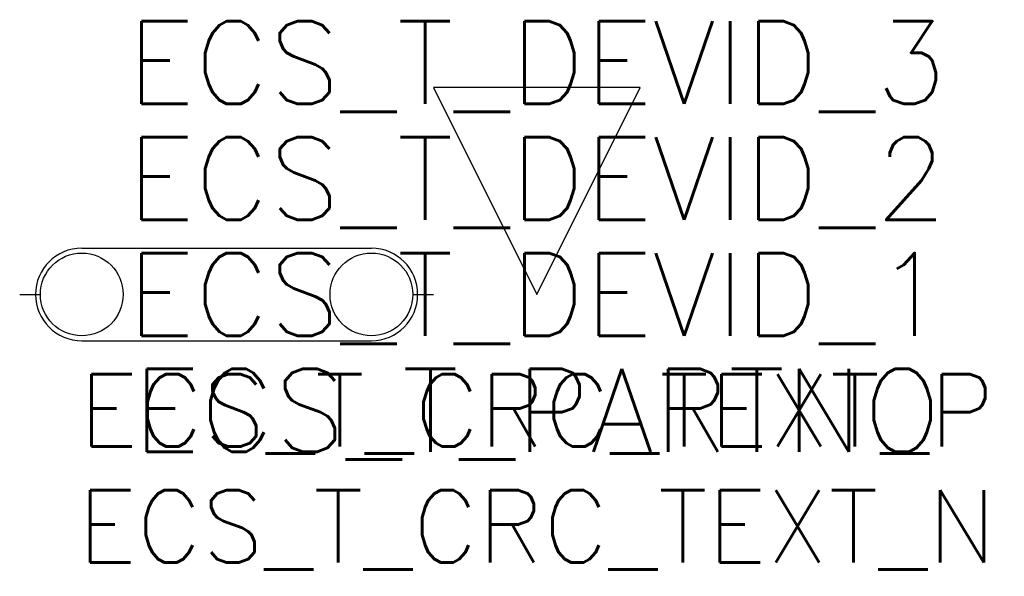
# Model space of a CAD drawing. Extents: x 157.5 to 176.5, y 137.1 to 147.8.
import ezdxf
from ezdxf.enums import TextEntityAlignment as Align

# ---------------------------------------------------------------- set-up
doc = ezdxf.new("R2010")
doc.units = 0
doc.header["$LTSCALE"] = 25
doc.layers.get('0').update_dxf_attribs({"linetype": 'CONTINUOUS'})
for name, color, linetype in [('ECS_LEV_SYM_DEVID', 7, 'CONTINUOUS'), ('ECS_LEV_SYM_GEO_SCM', 7, 'CONTINUOUS'), ('ECS_LEV_SYM_M_PN', 1, 'CONTINUOUS'), ('ECS_LEV_SYM_M_RP', 1, 'CONTINUOUS'), ('ECS_LEV_SYMCR', 7, 'CONTINUOUS')]:
    doc.layers.add(name, color=color, linetype=linetype)
doc.styles.add('ROMANS', font='ROMANS.SHX', dxfattribs={"oblique": 0.017453, "height": 1})

msp = doc.modelspace()

# ---------------------------------------------------------------- linework, layer by layer
at = {"color": 7}
for centre, start, end in [((158.7, 142.5), 90, 270), ((164.3, 142.5), 270, 90)]:
    msp.add_arc(centre, 0.8944, start, end, dxfattribs=at)
at = {"layer": 'ECS_LEV_SYM_GEO_SCM', "color": 0}
for p, q in [((158.7, 143.3944), (164.3, 143.3944)), ((157.5, 142.5), (157.9, 142.5)), ((165.1, 142.5), (165.5, 142.5)), ((158.7, 141.6056), (164.3, 141.6056))]:
    msp.add_line(p, q, dxfattribs=at)
at = {"layer": 'ECS_LEV_SYM_GEO_SCM', "color": 0, "linetype": 'Continuous'}
for centre in [(158.7, 142.5), (164.3, 142.5)]:
    msp.add_circle(centre, 0.8, dxfattribs=at)
at = {"layer": 'ECS_LEV_SYM_M_RP', "linetype": 'Continuous'}
msp.add_lwpolyline([(167.5, 142.5), (169.5, 146.5), (165.5, 146.5)], close=True, dxfattribs=at)

# ---------------------------------------------------------------- texts
at = {"layer": 'ECS_LEV_SYM_DEVID', "linetype": 'Continuous', "style": 'ROMANS'}
for tag, p in [('ECS_T_DEVID_3', (167.5, 146.98)), ('ECS_T_DEVID_2', (167.5, 144.74)), ('ECS_T_DEVID_1', (167.5, 142.5))]:
    msp.add_attdef(tag, text='', height=1.6, dxfattribs=at).set_placement(p, align=Align.MIDDLE_CENTER)
at = {"layer": 'ECS_LEV_SYM_M_PN', "linetype": 'Continuous', "style": 'ROMANS'}
msp.add_attdef('ECS_T_PARTNO', text='', height=1.6, dxfattribs=at).set_placement((167.5, 140.26), align=Align.MIDDLE_CENTER)
at = {"layer": 'ECS_LEV_SYMCR', "color": 0, "linetype": 'Continuous', "style": 'ROMANS'}
for tag, p in [('ECS_T_CRC_TEXT_P', (167.5, 140.26)), ('ECS_T_CRC_TEXT_N', (167.5, 138.02))]:
    msp.add_attdef(tag, text=' ', height=1.4, dxfattribs=at).set_placement(p, align=Align.MIDDLE_CENTER)

doc.saveas('drawing.dxf')
